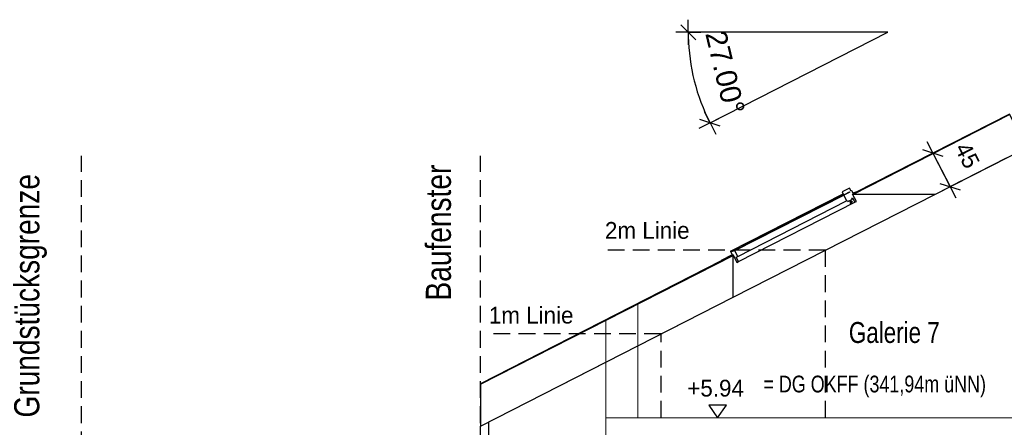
# Model space of a CAD drawing. Header units: metres. Extents: x 203.9 to 239.6, y 55 to 88.8.
# Tile 2 of 14: x 204.8 to 216.5, y 64.6 to 69.4. Entities that reach past the tile are written whole.
import ezdxf

# ---------------------------------------------------------------- set-up
doc = ezdxf.new("R2010")
doc.units = ezdxf.units.M
doc.header["$XCLIPFRAME"] = 2
doc.header["$PDMODE"] = 65
doc.linetypes.add('AUSGEZOGEN', pattern=[0])
doc.linetypes.add('VERDECKT2_S2', pattern=[0.27, 0.2, -0.07])
for name, color, linetype, lineweight in [('Allgemein01', 7, 'AUSGEZOGEN', 13), ('Allgemein03', 7, 'AUSGEZOGEN', 25), ('C-TOPO', 7, 'AUSGEZOGEN', 25), ('Dachflächenfenster_ Verglas.', 7, 'AUSGEZOGEN', 13), ('Dachhaut', 7, 'AUSGEZOGEN', 13), ('Decke Holz', 7, 'AUSGEZOGEN', 18), ('Maßlinie 1_100', 7, 'AUSGEZOGEN', 13), ('Pfosten_ Stützen', 7, 'AUSGEZOGEN', 13), ('Standard', 7, 'AUSGEZOGEN', 25), ('Wand Holz tragend', 7, 'AUSGEZOGEN', 13)]:
    doc.layers.add(name, color=color, linetype=linetype, lineweight=lineweight)
doc.styles.add('ARIAL', font='arial.ttf')
doc.styles.add('Posterama Text Light', font='txt')
doc.dimstyles.new('DIMSTYLE_2', dxfattribs={"dimtxt": 0.2, "dimasz": 0.3, "dimexe": 0, "dimexo": 1e-06, "dimgap": 0.1, "dimtad": 2, "dimdec": 1, "dimlfac": 100, "dimrnd": 0.5, "dimzin": 4, "dimdsep": 46, "dimtxsty": 'Posterama Text Light', "dimblk1": 'ALL_ML_STRICH', "dimblk2": 'ALL_ML_STRICH', "dimsah": 1, "dimcen": 0, "dimse1": 1, "dimse2": 1, "dimclrd": 7, "dimclre": 7, "dimclrt": 7, "dimadec": 0, "dimazin": 0, "dimtfac": 1, "dimtdec": 0, "dimtix": 1, "dimtmove": 2, "dimatfit": 3, "dimfxl": 0, "dimtvp": 1.2, "dimtzin": 0, "dimlwd": 0, "dimlwe": 25, "dimarcsym": 0})
doc.dimstyles.new('DIMSTYLE_3', dxfattribs={"dimtxt": 0.2, "dimasz": 0.3, "dimexe": 0, "dimexo": 1e-06, "dimgap": 0.1, "dimtad": 2, "dimdec": 1, "dimlfac": 100, "dimrnd": 0.5, "dimzin": 4, "dimdsep": 46, "dimtxsty": 'Posterama Text Light', "dimblk1": 'ALL_ML_STRICH', "dimblk2": 'ALL_ML_STRICH', "dimsah": 1, "dimcen": 0, "dimse1": 1, "dimse2": 1, "dimclrd": 7, "dimclre": 7, "dimclrt": 7, "dimadec": 0, "dimazin": 0, "dimtfac": 1, "dimtdec": 0, "dimtix": 1, "dimtmove": 2, "dimatfit": 3, "dimfxl": 0, "dimtvp": 1.2, "dimtzin": 0, "dimlwd": 0, "dimlwe": 25, "dimarcsym": 0})
doc.dimstyles.new('DIMSTYLE_7', dxfattribs={"dimtxt": 0.2, "dimasz": 0.3, "dimexe": 0, "dimexo": 1e-06, "dimgap": 0.1, "dimtad": 0, "dimdec": 3, "dimrnd": 0.005, "dimzin": 4, "dimdsep": 46, "dimtxsty": 'Posterama Text Light', "dimblk1": 'ALL_ML_STRICH', "dimblk2": 'ALL_ML_STRICH', "dimsah": 1, "dimcen": 0, "dimse1": 1, "dimse2": 1, "dimclrd": 7, "dimclre": 7, "dimclrt": 7, "dimadec": 0, "dimazin": 0, "dimtfac": 1, "dimtdec": 0, "dimtix": 1, "dimtmove": 2, "dimatfit": 3, "dimfxl": 0, "dimtzin": 0, "dimlwd": 0, "dimlwe": 25, "dimarcsym": 0})
doc.dimstyles.new('DIMSTYLE_8', dxfattribs={"dimtxt": 0.2, "dimasz": 0.3, "dimexe": 0, "dimexo": 1e-06, "dimgap": 0.1, "dimtad": 0, "dimdec": 1, "dimlfac": 100, "dimrnd": 0.5, "dimzin": 4, "dimdsep": 46, "dimtxsty": 'Posterama Text Light', "dimblk1": 'ALL_ML_STRICH', "dimblk2": 'ALL_ML_STRICH', "dimsah": 1, "dimcen": 0, "dimse1": 1, "dimse2": 1, "dimclrd": 7, "dimclre": 7, "dimclrt": 7, "dimadec": 0, "dimazin": 0, "dimtfac": 1, "dimtdec": 0, "dimtix": 1, "dimtmove": 2, "dimatfit": 3, "dimfxl": 0, "dimtzin": 0, "dimlwd": 0, "dimlwe": 25, "dimarcsym": 0})
picture_1 = doc.add_image_def('image1.jpg', size_in_pixel=(256, 256))

# ---------------------------------------------------------------- blocks, each defined once
blk = doc.blocks.new('COMPLEXOBJECT_0')
at = {"layer": 'Allgemein03', "color": 7, "linetype": 'VERDECKT2_S2', "lineweight": 25}
blk.add_line((205.517, 55.007), (205.517, 67.799), dxfattribs=at)
at = {"layer": 'Allgemein03', "color": 5, "linetype": 'VERDECKT2_S2', "lineweight": 25}
blk.add_line((210.28, 55.007), (210.28, 67.799), dxfattribs=at)
at = {"layer": 'Pfosten_ Stützen', "color": 5, "linetype": 'AUSGEZOGEN', "lineweight": 25, "insert": (209.933, 66.07), "char_height": 0.3, "width": 1.74833, "attachment_point": 7, "rotation": 90, "style": 'ARIAL'}
blk.add_mtext('\\W0.80;Baufenster', dxfattribs=at)
at = {"layer": 'Pfosten_ Stützen', "color": 7, "linetype": 'AUSGEZOGEN', "lineweight": 25, "insert": (205.106, 64.673), "char_height": 0.3, "width": 3.04049, "attachment_point": 7, "rotation": 90, "style": 'ARIAL'}
blk.add_mtext('\\W0.80;Grundstücksgrenze', dxfattribs=at)
blk = doc.blocks.new('COMPLEXOBJECT_9')
at = {"layer": 'Allgemein01', "color": 5, "linetype": 'VERDECKT2_S2', "lineweight": 25}
blk.add_lwpolyline([(212.437, 64.671), (212.437, 65.671), (210.368, 65.671)], dxfattribs=at)
at = {"layer": 'Pfosten_ Stützen', "color": 5, "linetype": 'AUSGEZOGEN', "lineweight": 25, "insert": (210.381, 65.995), "char_height": 0.2, "width": 1.12667, "attachment_point": 1, "style": 'Posterama Text Light'}
blk.add_mtext('\\A1;{\\fPosterama Text Light|i0|b0;\\H0.200000;\\W1.000000;\\C5;1m Linie}\\P', dxfattribs=at)
blk = doc.blocks.new('COMPLEXOBJECT_10')
at = {"layer": 'Allgemein01', "color": 5, "linetype": 'VERDECKT2_S2', "lineweight": 25}
blk.add_lwpolyline([(214.4, 64.671), (214.4, 66.671), (211.728, 66.671)], dxfattribs=at)
at = {"layer": 'Pfosten_ Stützen', "color": 5, "linetype": 'AUSGEZOGEN', "lineweight": 25, "insert": (211.767, 67.007), "char_height": 0.2, "width": 1.18, "attachment_point": 1, "style": 'Posterama Text Light'}
blk.add_mtext('\\A1;{\\fPosterama Text Light|i0|b0;\\H0.200000;\\W1.000000;\\C5;2m Linie}\\P', dxfattribs=at)
blk = doc.blocks.new('ALL_ML_STRICH')
at = {"color": 0, "linetype": 'ByBlock', "lineweight": -2}
for p, q in [((0, -0.5), (0, 0.5)), ((-1, 0), (0.5, 0)), ((-0.3, -0.3), (0.3, 0.3))]:
    blk.add_line(p, q, dxfattribs=at)
blk = doc.blocks.new('*D19')
at = {"layer": 'DEFPOINTS', "color": 7, "linetype": 'AUSGEZOGEN', "lineweight": 25}
for p in [(216.595, 68.295), (215.683, 67.83), (216.8, 67.894)]:
    blk.add_point(p, dxfattribs=at)
at = {"layer": 'Standard', "color": 7, "linetype": 'AUSGEZOGEN', "lineweight": -2}
blk.add_line((215.683, 67.83), (215.887, 67.429), dxfattribs=at)
at = {"layer": 'Standard', "color": 7, "linetype": 'AUSGEZOGEN', "lineweight": 25, "xscale": 0.3, "yscale": 0.3, "zscale": 0.3}
for p, rotation in [((215.683, 67.83), 117.0000000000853), ((215.887, 67.429), 297.0000000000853)]:
    blk.add_blockref('ALL_ML_STRICH', p, dxfattribs=dict(at, rotation=rotation))
at = {"layer": 'Standard', "color": 7, "linetype": 'AUSGEZOGEN', "lineweight": 25, "insert": (216.093, 67.802), "char_height": 0.2, "width": 0.8, "attachment_point": 5, "rotation": 297, "style": 'Posterama Text Light'}
blk.add_mtext('\\A1;{\\A1;{45\\H0.132000;\\S^ ;}}', dxfattribs=at)
blk = doc.blocks.new('COMPLEX_WINKELVERMASSUNG_1')
at = {"layer": 'Maßlinie 1_100', "color": 7, "linetype": 'AUSGEZOGEN', "lineweight": 25}
for p, q in [((212.852, 69.182), (212.672, 69.362)), ((212.762, 69.272), (212.762, 69.422)), ((212.762, 69.272), (212.612, 69.272)), ((212.762, 69.272), (212.762, 69.122)), ((212.762, 69.272), (212.912, 69.272)), ((213.022, 68.19), (212.954, 68.324)), ((213.022, 68.19), (212.888, 68.122)), ((213.143, 68.151), (212.901, 68.23)), ((213.022, 68.19), (213.156, 68.259)), ((213.022, 68.19), (213.09, 68.057))]:
    blk.add_line(p, q, dxfattribs=at)
for start, end in [(180, 181.1841), (181.1841078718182, 181.1841097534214), (181.1841, 207)]:
    blk.add_arc((215.145, 69.272), 2.383, start, end, dxfattribs=at)
at = {"layer": 'Maßlinie 1_100', "color": 7, "linetype": 'AUSGEZOGEN', "lineweight": 25, "insert": (212.96, 69.257), "char_height": 0.25, "width": 1.13798, "attachment_point": 7, "rotation": 283.5, "style": 'ARIAL'}
blk.add_mtext('\\W1.00;27.00%%d', dxfattribs=at)
blk = doc.blocks.new('COMPLEX_KOTENVERMASSUNG_1')
at = {"layer": 'Maßlinie 1_100', "color": 7, "linetype": 'AUSGEZOGEN', "lineweight": 25}
for p, q in [((213.217, 64.821), (213.007, 64.821)), ((213.007, 64.821), (213.112, 64.671)), ((213.112, 64.671), (213.217, 64.821)), ((213.112, 64.671), (213.112, 64.671)), ((213.112, 64.671), (213.112, 64.671)), ((213.112, 64.671), (213.112, 64.671)), ((213.112, 64.671), (213.112, 64.671)), ((213.007, 64.241), (213.112, 64.391)), ((213.112, 64.391), (213.217, 64.241)), ((213.112, 64.391), (213.112, 64.391)), ((213.112, 64.391), (213.112, 64.391)), ((213.112, 64.391), (213.112, 64.391)), ((213.112, 64.391), (213.112, 64.391)), ((213.217, 64.241), (213.007, 64.241)), ((213.217, 62.041), (213.007, 62.041)), ((213.007, 62.041), (213.112, 61.891)), ((213.112, 61.891), (213.217, 62.041)), ((213.112, 61.891), (213.112, 61.891)), ((213.112, 61.891), (213.112, 61.891)), ((213.112, 61.891), (213.112, 61.891)), ((213.112, 61.891), (213.112, 61.891)), ((213.007, 61.461), (213.112, 61.611)), ((213.112, 61.611), (213.217, 61.461)), ((213.112, 61.611), (213.112, 61.611)), ((213.112, 61.611), (213.112, 61.611)), ((213.112, 61.611), (213.112, 61.611)), ((213.112, 61.611), (213.112, 61.611)), ((213.217, 61.461), (213.007, 61.461)), ((213.217, 58.881), (213.007, 58.881)), ((213.007, 58.881), (213.112, 58.731)), ((213.112, 58.731), (213.217, 58.881)), ((213.112, 58.731), (213.112, 58.731)), ((213.112, 58.731), (213.112, 58.731)), ((213.112, 58.731), (213.112, 58.731)), ((213.112, 58.731), (213.112, 58.731))]:
    blk.add_line(p, q, dxfattribs=at)
at = {"layer": 'Maßlinie 1_100', "color": 7, "linetype": 'AUSGEZOGEN', "lineweight": 25, "char_height": 0.2, "attachment_point": 7, "style": 'Posterama Text Light'}
for s, insert, width in [('+5.94', (212.75, 64.921), 0.83163), ('+5.66', (212.751, 63.944), 0.83447), ('+3.16', (212.786, 62.141), 0.76402), ('+2.88', (212.759, 61.161), 0.82068), ('±0.00', (212.71, 58.981), 0.92002)]:
    blk.add_mtext(s, dxfattribs=dict(at, insert=insert, width=width))
blk = doc.blocks.new('*D31')
at = {"layer": 'DEFPOINTS', "color": 7, "linetype": 'AUSGEZOGEN', "lineweight": 25}
for p in [(216.59, 64.671), (214.755, 64.391), (224.6, 64.391)]:
    blk.add_point(p, dxfattribs=at)
at = {"layer": 'Standard', "color": 7, "linetype": 'AUSGEZOGEN', "lineweight": -2}
blk.add_line((224.6, 64.391), (224.6, 64.671), dxfattribs=at)
at = {"layer": 'Standard', "color": 7, "linetype": 'AUSGEZOGEN', "lineweight": 25, "xscale": 0.3, "yscale": 0.3, "zscale": 0.3}
for p, rotation in [((224.6, 64.671), 90), ((224.6, 64.391), 270)]:
    blk.add_blockref('ALL_ML_STRICH', p, dxfattribs=dict(at, rotation=rotation))
at = {"layer": 'Standard', "color": 7, "linetype": 'AUSGEZOGEN', "lineweight": 25, "insert": (224.247, 64.523), "char_height": 0.2, "width": 0.8, "attachment_point": 5, "rotation": 90, "style": 'Posterama Text Light'}
blk.add_mtext('\\A1;{\\A1;{28\\H0.132000;\\S^ ;}}', dxfattribs=at)
blk = doc.blocks.new('*D32')
at = {"layer": 'DEFPOINTS', "color": 7, "linetype": 'AUSGEZOGEN', "lineweight": 25}
for p in [(212.16, 65.53), (216.59, 64.671), (224.6, 64.671)]:
    blk.add_point(p, dxfattribs=at)
at = {"layer": 'Standard', "color": 7, "linetype": 'AUSGEZOGEN', "lineweight": -2}
for p, q in [((224.6, 65.413), (224.6, 65.53)), ((224.6, 64.671), (224.6, 64.753))]:
    blk.add_line(p, q, dxfattribs=at)
at = {"layer": 'Standard', "color": 7, "linetype": 'AUSGEZOGEN', "lineweight": 25, "xscale": 0.3, "yscale": 0.3, "zscale": 0.3}
for p, rotation in [((224.6, 65.53), 90), ((224.6, 64.671), 270)]:
    blk.add_blockref('ALL_ML_STRICH', p, dxfattribs=dict(at, rotation=rotation))
at = {"layer": 'Standard', "color": 7, "linetype": 'AUSGEZOGEN', "lineweight": 25, "insert": (224.6, 65.083), "char_height": 0.2, "width": 0.8, "attachment_point": 5, "rotation": 90, "style": 'Posterama Text Light'}
blk.add_mtext('\\A1;{\\A1;{86\\H0.132000;\\S^ ;}}', dxfattribs=at)
blk = doc.blocks.new('*D42')
at = {"layer": 'DEFPOINTS', "color": 7, "linetype": 'AUSGEZOGEN', "lineweight": 25}
for p in [(210.28, 65.071), (228.754, 58.231), (210.28, 55.65)]:
    blk.add_point(p, dxfattribs=at)
at = {"layer": 'Standard', "color": 7, "linetype": 'AUSGEZOGEN', "lineweight": -2}
for p, q in [((210.28, 55.65), (219.117, 55.65)), ((220.057, 55.65), (228.754, 55.65))]:
    blk.add_line(p, q, dxfattribs=at)
at = {"layer": 'Standard', "color": 7, "linetype": 'AUSGEZOGEN', "lineweight": 25, "xscale": 0.3, "yscale": 0.3, "zscale": 0.3, "rotation": 180}
blk.add_blockref('ALL_ML_STRICH', (210.28, 55.65), dxfattribs=at)
at = {"layer": 'Standard', "color": 7, "linetype": 'AUSGEZOGEN', "lineweight": 25, "xscale": 0.3, "yscale": 0.3, "zscale": 0.3}
blk.add_blockref('ALL_ML_STRICH', (228.754, 55.65), dxfattribs=at)
at = {"layer": 'Standard', "color": 7, "linetype": 'AUSGEZOGEN', "lineweight": 25, "insert": (219.587, 55.65), "char_height": 0.2, "width": 1.2, "attachment_point": 5, "style": 'Posterama Text Light'}
blk.add_mtext('\\A1;{\\A1;{18.47\\H0.132000;\\S5^ ;}}', dxfattribs=at)

msp = doc.modelspace()

# ---------------------------------------------------------------- linework, layer by layer
at = {"layer": 'Allgemein01', "color": 7, "linetype": 'AUSGEZOGEN', "lineweight": 25}
msp.add_lwpolyline([(213.0321, 68.1955), (215.1454, 69.2723), (212.7533, 69.2723)], dxfattribs=at)
at = {"layer": 'Dachflächenfenster_ Verglas.', "color": 252, "linetype": 'AUSGEZOGEN', "lineweight": 25}
for p, q in [((214.6873, 67.4122), (214.5982, 67.3668)), ((214.5982, 67.3668), (214.6164, 67.3312)), ((214.6253, 67.3357), (214.6876, 67.3675)), ((214.7055, 67.3766), (214.6873, 67.4122)), ((214.7144, 67.3811), (214.7055, 67.3766)), ((214.7303, 67.3499), (214.7144, 67.3811)), ((214.757, 67.3636), (214.7303, 67.3499)), ((214.7325, 67.3455), (214.7593, 67.3591)), ((214.7593, 67.3591), (214.757, 67.3636)), ((214.6164, 67.3312), (214.6186, 67.3267)), ((214.6275, 67.3313), (214.6253, 67.3357)), ((214.7236, 67.341), (214.7325, 67.3455)), ((213.3066, 66.6638), (213.2709, 66.6457)), ((213.2709, 66.6457), (213.2732, 66.6412)), ((213.3155, 66.6684), (213.3066, 66.6638)), ((213.3178, 66.6639), (213.3155, 66.6684)), ((213.2868, 66.6145), (213.1532, 66.5464)), ((213.1532, 66.5464), (213.1554, 66.5419)), ((213.1554, 66.5419), (213.2891, 66.61)), ((213.2732, 66.6412), (213.2868, 66.6145)), ((213.2891, 66.61), (213.298, 66.6146))]:
    msp.add_line(p, q, dxfattribs=at)
at = {"layer": 'Dachflächenfenster_ Verglas.', "color": 35, "linetype": 'AUSGEZOGEN', "lineweight": 25}
for p, q in [((214.6899, 67.3631), (214.6275, 67.3313)), ((214.6876, 67.3675), (214.6899, 67.3631)), ((214.6186, 67.3267), (214.6527, 67.2599)), ((214.6527, 67.2599), (214.6616, 67.2645)), ((214.6616, 67.2645), (214.6684, 67.2511)), ((214.6684, 67.2511), (214.7219, 67.2783)), ((214.715, 67.2917), (214.724, 67.2962)), ((214.7219, 67.2783), (214.715, 67.2917)), ((214.769, 67.2519), (214.7236, 67.341)), ((214.724, 67.2962), (214.7512, 67.2428)), ((214.7512, 67.2428), (214.769, 67.2519)), ((213.3518, 66.5971), (213.3178, 66.6639)), ((213.298, 66.6146), (213.3434, 66.5255)), ((213.334, 66.588), (213.3518, 66.5971)), ((213.3612, 66.5345), (213.334, 66.588)), ((213.3434, 66.5255), (213.3612, 66.5345))]:
    msp.add_line(p, q, dxfattribs=at)
at = {"layer": 'Dachflächenfenster_ Verglas.', "color": 253, "linetype": 'AUSGEZOGEN', "lineweight": 25}
for p, q in [((214.7176, 67.2537), (214.6908, 67.2401)), ((214.6908, 67.2401), (214.6954, 67.2312)), ((214.6954, 67.2312), (214.7221, 67.2448)), ((214.7221, 67.2448), (214.7176, 67.2537))]:
    msp.add_line(p, q, dxfattribs=at)
at = {"layer": 'Dachhaut', "color": 7, "linetype": 'AUSGEZOGEN', "lineweight": 25}
for p, q in [((216.5954, 68.2947), (214.7593, 67.3591)), ((215.7148, 67.341), (216.5597, 67.7714)), ((214.7593, 67.3591), (214.7236, 67.341)), ((214.7236, 67.341), (214.7346, 67.341)), ((214.7346, 67.341), (215.7148, 67.341)), ((213.1554, 66.5419), (210.2797, 65.0767)), ((213.298, 66.6146), (213.1554, 66.5419)), ((213.298, 66.609), (213.298, 66.6146)), ((213.298, 66.1095), (213.298, 66.609)), ((212.1597, 65.5295), (213.298, 66.1095)), ((210.2797, 64.5716), (211.7797, 65.3359)), ((210.2797, 65.0767), (210.2797, 65.0711)), ((210.2797, 65.0711), (210.2797, 64.5716))]:
    msp.add_line(p, q, dxfattribs=at)
at = {"layer": 'Decke Holz'}
for p, q in [((211.7797, 64.671), (211.7797, 64.528)), ((216.7297, 64.671), (212.1597, 64.671))]:
    msp.add_line(p, q, dxfattribs=at)
at = {"layer": 'Standard', "color": 7, "linetype": 'AUSGEZOGEN', "lineweight": 25}
for p, q in [((213.2641, 66.659), (214.6095, 67.3446)), ((213.298, 66.1095), (215.7148, 67.341)), ((213.3155, 66.6684), (214.6164, 67.3312)), ((214.6175, 67.329), (213.3166, 66.6661)), ((213.3166, 66.6661), (214.6175, 67.329)), ((213.3518, 66.5971), (214.6527, 67.2599)), ((213.3612, 66.5345), (214.7512, 67.2428)), ((214.6884, 67.2613), (214.6975, 67.2435)), ((214.7109, 67.2503), (214.7018, 67.2681)), ((214.3694, 67.2026), (213.3166, 66.6661)), ((213.2641, 66.659), (213.2709, 66.6457)), ((210.2797, 62.891), (210.2797, 64.5716)), ((210.3797, 62.891), (210.3797, 64.6226))]:
    msp.add_line(p, q, dxfattribs=at)
at = {"layer": 'Wand Holz tragend'}
for p, q in [((212.1597, 66.0346), (211.7797, 65.841)), ((212.1597, 64.671), (212.1597, 65.5295)), ((211.7797, 65.3359), (211.7797, 64.671))]:
    msp.add_line(p, q, dxfattribs=at)

# ---------------------------------------------------------------- block references
at = {"layer": 'C-TOPO'}
msp.add_blockref('COMPLEXOBJECT_0', (0, 0), dxfattribs=at)
at = {"layer": 'Maßlinie 1_100', "color": 7, "linetype": 'AUSGEZOGEN', "lineweight": 25}
for name in ['COMPLEX_WINKELVERMASSUNG_1', 'COMPLEX_KOTENVERMASSUNG_1']:
    msp.add_blockref(name, (0, 0), dxfattribs=at)
at = {"layer": 'Pfosten_ Stützen', "color": 5, "linetype": 'AUSGEZOGEN', "lineweight": 25}
for name in ['COMPLEXOBJECT_10', 'COMPLEXOBJECT_9']:
    msp.add_blockref(name, (0, 0), dxfattribs=at)

# ---------------------------------------------------------------- texts
at = {"layer": 'Pfosten_ Stützen', "color": 7, "linetype": 'AUSGEZOGEN', "lineweight": 25, "style": 'Posterama Text Light'}
for s, insert, char_height, width, attachment_point in [('\\A1;{\\fPosterama Text Light|i0|b0;\\H0.250000;\\W0.800000;\\C7;Galerie 7}\\P', (214.6791, 65.5596), 0.25, 1.233333, 7), ('\\A1;{\\fPosterama Text Light|i0|b0;\\H0.200000;\\W0.800000;\\C7;= DG OKFF (341,94m üNN)}\\P', (216.3162, 64.9129), 0.2, 2.778667, 9)]:
    msp.add_mtext(s, dxfattribs=dict(at, insert=insert, char_height=char_height, width=width, attachment_point=attachment_point))

# ---------------------------------------------------------------- dimensions: what is measured, and where the dimension line sits
at = {"layer": 'Standard', "color": 7, "linetype": 'AUSGEZOGEN', "lineweight": 25}
for base, p1, p2, angle, dimstyle, picture, middle in [((215.8874, 67.4289), (216.5954, 68.2947), (216.7997, 67.8937), 297, 'DIMSTYLE_2', '*D19', (216.0934, 67.8016)), ((224.5997, 65.52953), (216.58971, 64.67095), (212.15971, 65.52953), 90, 'DIMSTYLE_8', '*D32', (224.5997, 65.08333)), ((224.5997, 64.671), (214.7547, 64.391), (216.5897, 64.671), 90, 'DIMSTYLE_3', '*D31', (224.2469, 64.5233))]:
    dim = msp.add_linear_dim(base=base, p1=p1, p2=p2, angle=angle, dimstyle=dimstyle, override={"dimpost": '<>', "dimclrd": 7, "dimclre": 7, "dimclrt": 7, "dimlwd": 0, "dimlwe": 25}, dxfattribs=at)
    dim.commit()
    dim.dimension.update_dxf_attribs({"geometry": picture, "text_midpoint": middle, "dimtype": 160})
dim = msp.add_linear_dim(base=(228.7539, 55.6495), p1=(210.2797, 65.0711), p2=(228.7539, 58.231), dimstyle='DIMSTYLE_7', override={"dimpost": '<>', "dimclrd": 7, "dimclre": 7, "dimclrt": 7, "dimlwd": 0, "dimlwe": 25}, dxfattribs=at)
dim.commit()
dim.dimension.update_dxf_attribs({"geometry": '*D42', "text_midpoint": (219.5866, 55.6495), "dimtype": 160})

# ---------------------------------------------------------------- pictures from other files: only their frames are drawn
at = {"layer": 'Dachhaut', "color": 7, "linetype": 'AUSGEZOGEN', "lineweight": 25}
image = msp.add_image(picture_1, insert=(216.5954, 68.2947), size_in_units=(2.56, 2.56), rotation=27, dxfattribs=at)
image.set_boundary_path([(-0.5, 255.5), (-210.576, 255.5), (-209.594, 256), (-0.5, 256), (-0.5, 255.5)])
image.dxf.flags = 15
image = msp.add_image(picture_1, insert=(216.5954, 68.2947), size_in_units=(2.56, 2.56), rotation=27, dxfattribs=at)
image.set_boundary_path([(-0.5, 255.5), (-209.594, 256), (-122.258, 300.5), (-0.5, 300.5), (-0.5, 255.5)])
image.dxf.flags = 15
image = msp.add_image(picture_1, insert=(210.2797, 65.0767), size_in_units=(2.56, 2.56), rotation=27, dxfattribs=at)
image.set_boundary_path([(-0.5, 255.5), (-0.755, 256), (337.998, 256), (338.252, 255.5), (-0.5, 255.5)])
image.dxf.flags = 15
image = msp.add_image(picture_1, insert=(210.2797, 65.0711), size_in_units=(2.56, 2.56), rotation=27, dxfattribs=at)
image.set_boundary_path([(-0.5, 255.5), (-23.174, 300), (315.578, 300), (338.252, 255.5), (-0.5, 255.5)])
image.dxf.flags = 15
at = {"layer": 'Decke Holz', "lineweight": 18}
image = msp.add_image(picture_1, insert=(211.7797, 64.391), size_in_units=(2.56, 2.56), dxfattribs=at)
image.set_boundary_path([(498.5, 255.5), (498.5, 227.5), (-0.5, 227.5), (-0.5, 255.5), (498.5, 255.5)])
image.dxf.flags = 15
at = {"layer": 'Wand Holz tragend', "lineweight": 18}
image = msp.add_image(picture_1, insert=(212.1597, 64.671), size_in_units=(2.56, 2.56), rotation=90, dxfattribs=at)
image.set_boundary_path([(135.862, 255.5), (116.5, 217.5), (-0.5, 217.5), (-0.5, 255.5), (135.862, 255.5)])
image.dxf.flags = 15

doc.saveas('drawing.dxf')
